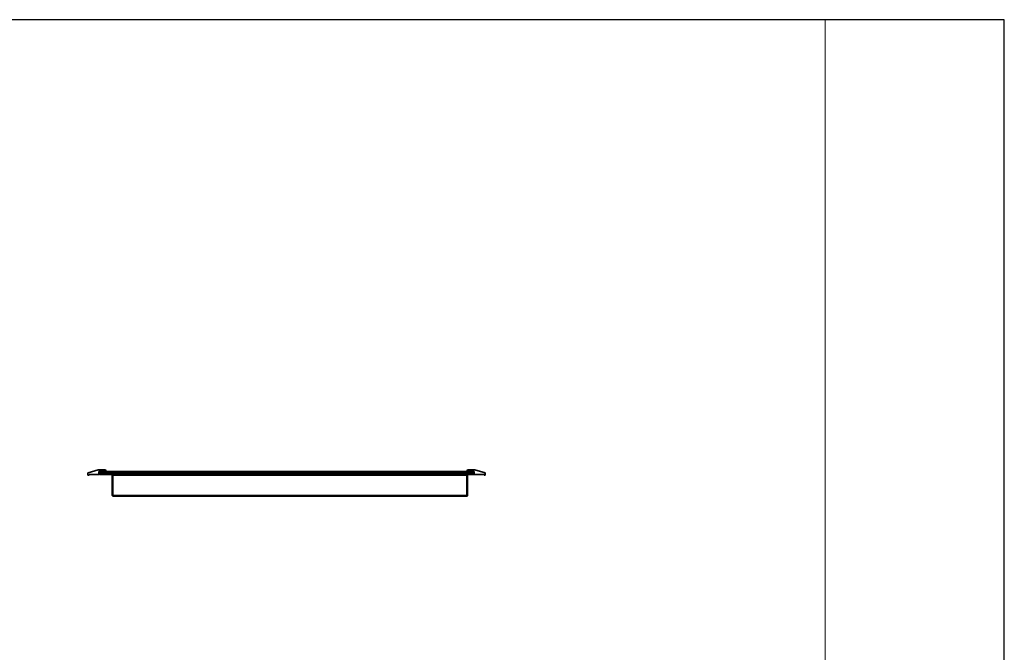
# Model space of a CAD drawing. Header units: inches. Extents: x 0 to 12.9, y 0 to 8.3.
# Tile 3 of 3: x 6.4 to 12.9, y 4.1 to 8.3. Entities that reach past the tile are written whole.
import ezdxf

# ---------------------------------------------------------------- set-up
doc = ezdxf.new("R2010")
doc.units = ezdxf.units.IN
doc.header["$MEASUREMENT"] = 0
doc.layers.add('Default', color=7, linetype='Continuous')

# ---------------------------------------------------------------- blocks, each defined once
blk = doc.blocks.new('MODEL_1')
at = {"lineweight": 35}
for p, q in [((6.8771, 5.3062), (6.8769, 5.3057)), ((6.8771, 5.3062), (6.8769, 5.3057)), ((6.8769, 5.3057), (6.877, 5.3059)), ((6.8769, 5.3056), (6.8769, 5.3057)), ((6.8769, 5.3052), (6.8769, 5.3056)), ((6.8771, 5.2927), (6.8769, 5.3052)), ((6.877, 5.3061), (6.8771, 5.3062)), ((6.877, 5.3059), (6.8771, 5.3062)), ((6.877, 5.3059), (6.877, 5.3061)), ((6.8773, 5.3067), (6.8771, 5.3064)), ((6.8771, 5.3064), (6.8772, 5.3066)), ((6.8771, 5.3062), (6.8771, 5.3064)), ((6.8771, 5.2925), (6.8771, 5.2927)), ((6.8771, 5.2923), (6.8771, 5.2925)), ((6.8772, 5.2921), (6.8771, 5.2923)), ((6.8772, 5.3066), (6.8773, 5.3067)), ((6.8773, 5.2918), (6.8772, 5.2921)), ((6.8773, 5.3067), (6.8778, 5.3072)), ((6.8778, 5.3072), (6.8773, 5.3067)), ((6.8775, 5.307), (6.8773, 5.3067)), ((6.8773, 5.3067), (6.8774, 5.3068)), ((6.8775, 5.2914), (6.8773, 5.2918)), ((6.8774, 5.3068), (6.8775, 5.307)), ((6.8775, 5.307), (6.8777, 5.3072)), ((6.8778, 5.3072), (6.8775, 5.307)), ((6.8775, 5.307), (6.8778, 5.3072)), ((6.8777, 5.2912), (6.8775, 5.2914)), ((6.8777, 5.3072), (6.8778, 5.3072)), ((6.8778, 5.2911), (6.8777, 5.2912)), ((6.8778, 5.3072), (6.878, 5.3073)), ((6.878, 5.2909), (6.8778, 5.2911)), ((6.878, 5.3073), (6.9445, 5.3252)), ((6.8782, 5.2909), (6.878, 5.2909)), ((6.8784, 5.2908), (6.8782, 5.2909)), ((6.8785, 5.2907), (6.8784, 5.2908)), ((6.8787, 5.2906), (6.8785, 5.2907)), ((6.8789, 5.2906), (6.8787, 5.2906)), ((6.8791, 5.2906), (6.8789, 5.2906)), ((6.8842, 5.2906), (6.8791, 5.2906)), ((6.8842, 5.2964), (6.8842, 5.2906)), ((6.949, 5.2963), (6.8842, 5.2964)), ((6.9445, 5.3252), (6.9875, 5.3252)), ((6.949, 5.3156), (6.949, 5.2963)), ((6.949, 5.3156), (6.9517, 5.3156)), ((6.9497, 5.3085), (6.9496, 5.3058)), ((6.9496, 5.3058), (6.9497, 5.3032)), ((6.9501, 5.3111), (6.9497, 5.3085)), ((6.9497, 5.3032), (6.9501, 5.3007)), ((6.9508, 5.3135), (6.9501, 5.3111)), ((6.9501, 5.3007), (6.9508, 5.2984)), ((6.9517, 5.3156), (6.9508, 5.3135)), ((6.9508, 5.2984), (6.9517, 5.2964)), ((6.9523, 5.3156), (6.9517, 5.3156)), ((6.9517, 5.2964), (6.9523, 5.2964)), ((6.9542, 5.3156), (6.9523, 5.3156)), ((6.9523, 5.2964), (6.9542, 5.2964)), ((6.9575, 5.3156), (6.9542, 5.3156)), ((6.9542, 5.2964), (6.9576, 5.2964)), ((6.962, 5.3156), (6.9575, 5.3156)), ((6.9576, 5.2964), (6.9622, 5.2964)), ((6.9677, 5.3156), (6.962, 5.3156)), ((6.9622, 5.2964), (6.9679, 5.2964)), ((6.9687, 5.3157), (6.9677, 5.3156)), ((6.9679, 5.2964), (6.9743, 5.2964)), ((6.9687, 5.3157), (6.974, 5.3157)), ((6.974, 5.3157), (6.9806, 5.3157)), ((6.9743, 5.2964), (6.9809, 5.2964)), ((6.9806, 5.3157), (6.987, 5.3157)), ((6.9809, 5.2964), (6.9874, 5.2964)), ((6.987, 5.3157), (6.9903, 5.3157)), ((6.9874, 5.2964), (9.3601, 5.2964)), ((6.9875, 5.3252), (6.9961, 5.3228)), ((6.9954, 5.3157), (6.9903, 5.3157)), ((6.9956, 5.3157), (6.9954, 5.3157)), ((6.9957, 5.3157), (6.9956, 5.3157)), ((6.996, 5.3158), (6.9957, 5.3157)), ((6.9962, 5.3159), (6.996, 5.3158)), ((6.9961, 5.3228), (6.9963, 5.3226)), ((6.9961, 5.3228), (6.997, 5.3207)), ((6.997, 5.3207), (6.9961, 5.3228)), ((6.997, 5.3207), (6.9962, 5.3227)), ((6.997, 5.3207), (6.9962, 5.3227)), ((6.9963, 5.316), (6.9962, 5.3159)), ((6.9963, 5.3226), (6.9964, 5.3225)), ((6.9963, 5.3226), (6.997, 5.3176)), ((6.9963, 5.3226), (6.997, 5.3207)), ((6.9963, 5.3226), (6.997, 5.3207)), ((6.9964, 5.3161), (6.9963, 5.316)), ((9.3521, 5.316), (6.9963, 5.316)), ((6.9964, 5.3225), (6.9966, 5.3223)), ((6.997, 5.3207), (6.9964, 5.3225)), ((6.997, 5.3207), (6.9964, 5.3225)), ((6.9965, 5.3163), (6.9964, 5.3161)), ((6.9966, 5.3164), (6.9965, 5.3163)), ((6.9966, 5.3223), (6.9967, 5.3221)), ((6.9967, 5.322), (6.9966, 5.3223)), ((6.9966, 5.3223), (6.997, 5.3207)), ((6.9966, 5.3223), (6.997, 5.3207)), ((6.9967, 5.3165), (6.9966, 5.3164)), ((6.9967, 5.3221), (6.9967, 5.322)), ((6.9967, 5.322), (6.9968, 5.3218)), ((6.9969, 5.3216), (6.9967, 5.322)), ((6.997, 5.3207), (6.9967, 5.322)), ((6.997, 5.3207), (6.9967, 5.322)), ((6.9968, 5.3167), (6.9967, 5.3165)), ((6.9968, 5.3218), (6.9969, 5.3216)), ((6.9969, 5.3169), (6.9968, 5.3167)), ((6.9969, 5.3216), (6.9969, 5.3215)), ((6.997, 5.3213), (6.9969, 5.3216)), ((6.9969, 5.3216), (6.997, 5.3207)), ((6.9969, 5.3216), (6.997, 5.3207)), ((6.9969, 5.3215), (6.997, 5.3213)), ((6.997, 5.3172), (6.9969, 5.3171)), ((6.9969, 5.3171), (6.9969, 5.3169)), ((6.997, 5.3213), (6.997, 5.3211)), ((6.997, 5.3207), (6.997, 5.3213)), ((6.997, 5.3213), (6.997, 5.3207)), ((6.997, 5.3211), (6.997, 5.3209)), ((6.997, 5.3209), (6.997, 5.3206)), ((6.997, 5.3206), (6.997, 5.3176)), ((6.997, 5.3176), (6.997, 5.3174)), ((6.997, 5.3174), (6.997, 5.3172)), ((7.0354, 5.2916), (7.0354, 5.1613)), ((7.0358, 5.2916), (7.0354, 5.2916)), ((7.0373, 5.2916), (7.0358, 5.2916)), ((7.0396, 5.2916), (7.0373, 5.2916)), ((7.042, 5.2916), (7.0396, 5.2916)), ((7.042, 5.2916), (9.3504, 5.2916)), ((9.3528, 5.2916), (9.3504, 5.2916)), ((9.3523, 5.3228), (9.3514, 5.3207)), ((9.3514, 5.3207), (9.3523, 5.3228)), ((9.3514, 5.3207), (9.3522, 5.3227)), ((9.3514, 5.3207), (9.3522, 5.3227)), ((9.3521, 5.3226), (9.3514, 5.3176)), ((9.3521, 5.3226), (9.3514, 5.3207)), ((9.3521, 5.3226), (9.3514, 5.3207)), ((9.3514, 5.3207), (9.352, 5.3225)), ((9.3514, 5.3207), (9.352, 5.3225)), ((9.3518, 5.3223), (9.3514, 5.3207)), ((9.3518, 5.3223), (9.3514, 5.3207)), ((9.3514, 5.3207), (9.3517, 5.322)), ((9.3514, 5.3207), (9.3517, 5.322)), ((9.3515, 5.3216), (9.3514, 5.3213)), ((9.3515, 5.3216), (9.3514, 5.3207)), ((9.3515, 5.3216), (9.3514, 5.3207)), ((9.3515, 5.3215), (9.3514, 5.3213)), ((9.3514, 5.3213), (9.3514, 5.3211)), ((9.3514, 5.3207), (9.3514, 5.3213)), ((9.3514, 5.3213), (9.3514, 5.3207)), ((9.3514, 5.3211), (9.3514, 5.3209)), ((9.3514, 5.3209), (9.3514, 5.3206)), ((9.3514, 5.3206), (9.3514, 5.3176)), ((9.3514, 5.3176), (9.3514, 5.3174)), ((9.3514, 5.3174), (9.3514, 5.3172)), ((9.3514, 5.3172), (9.3515, 5.3171)), ((9.3517, 5.322), (9.3515, 5.3216)), ((9.3516, 5.3218), (9.3515, 5.3216)), ((9.3515, 5.3216), (9.3515, 5.3215)), ((9.3515, 5.3171), (9.3515, 5.3169)), ((9.3515, 5.3169), (9.3516, 5.3167)), ((9.3517, 5.322), (9.3516, 5.3218)), ((9.3516, 5.3167), (9.3517, 5.3165)), ((9.3518, 5.3223), (9.3517, 5.322)), ((9.3518, 5.3221), (9.3517, 5.322)), ((9.3517, 5.3165), (9.3518, 5.3164)), ((9.352, 5.3225), (9.3518, 5.3223)), ((9.3518, 5.3223), (9.3518, 5.3221)), ((9.3518, 5.3164), (9.3519, 5.3163)), ((9.3519, 5.3163), (9.352, 5.3161)), ((9.3521, 5.3226), (9.352, 5.3225)), ((9.352, 5.3161), (9.3521, 5.316)), ((9.3523, 5.3228), (9.3521, 5.3226)), ((9.3521, 5.316), (9.3523, 5.3159)), ((9.3609, 5.3252), (9.3523, 5.3228)), ((9.3523, 5.3159), (9.3524, 5.3158)), ((9.3524, 5.3158), (9.3527, 5.3157)), ((9.3527, 5.3157), (9.3528, 5.3157)), ((9.3528, 5.3157), (9.353, 5.3157)), ((9.3551, 5.2916), (9.3528, 5.2916)), ((9.353, 5.3157), (9.3581, 5.3157)), ((9.3566, 5.2916), (9.3551, 5.2916)), ((9.357, 5.2916), (9.3566, 5.2916)), ((9.357, 5.1613), (9.357, 5.2916)), ((9.3581, 5.3157), (9.3605, 5.3157)), ((9.3601, 5.2964), (9.3667, 5.2964)), ((9.3605, 5.3157), (9.3671, 5.3157)), ((9.4039, 5.3252), (9.3609, 5.3252)), ((9.3667, 5.2964), (9.3735, 5.2964)), ((9.3671, 5.3157), (9.3738, 5.3157)), ((9.3735, 5.2964), (9.38, 5.2964)), ((9.3738, 5.3157), (9.3792, 5.3157)), ((9.3802, 5.3156), (9.3792, 5.3157)), ((9.38, 5.2964), (9.3858, 5.2964)), ((9.386, 5.3156), (9.3802, 5.3156)), ((9.3858, 5.2964), (9.3905, 5.2964)), ((9.3907, 5.3156), (9.386, 5.3156)), ((9.3905, 5.2964), (9.3939, 5.2964)), ((9.394, 5.3156), (9.3907, 5.3156)), ((9.3939, 5.2964), (9.3959, 5.2964)), ((9.3959, 5.3156), (9.394, 5.3156)), ((9.3965, 5.3156), (9.3959, 5.3156)), ((9.3959, 5.2964), (9.3965, 5.2964)), ((9.3975, 5.3135), (9.3965, 5.3156)), ((9.3965, 5.3156), (9.3994, 5.3156)), ((9.3965, 5.2964), (9.3975, 5.2984)), ((9.3983, 5.3111), (9.3975, 5.3135)), ((9.3975, 5.2984), (9.3983, 5.3007)), ((9.3988, 5.3085), (9.3983, 5.3111)), ((9.3983, 5.3007), (9.3988, 5.3032)), ((9.3989, 5.3058), (9.3988, 5.3085)), ((9.3988, 5.3032), (9.3989, 5.3058)), ((9.3994, 5.3156), (9.3994, 5.2963)), ((9.3994, 5.2963), (9.4642, 5.2964)), ((9.4704, 5.3073), (9.4039, 5.3252)), ((9.4642, 5.2964), (9.4642, 5.2906)), ((9.4642, 5.2906), (9.4693, 5.2906)), ((9.4693, 5.2906), (9.4695, 5.2906)), ((9.4695, 5.2906), (9.4697, 5.2906)), ((9.4697, 5.2906), (9.4699, 5.2907)), ((9.4699, 5.2907), (9.47, 5.2908)), ((9.47, 5.2908), (9.4702, 5.2909)), ((9.4702, 5.2909), (9.4704, 5.2909)), ((9.4706, 5.3072), (9.4704, 5.3073)), ((9.4704, 5.2909), (9.4706, 5.2911)), ((9.4708, 5.3072), (9.4706, 5.3072)), ((9.4711, 5.3067), (9.4706, 5.3072)), ((9.4706, 5.3072), (9.4709, 5.307)), ((9.4709, 5.307), (9.4706, 5.3072)), ((9.4706, 5.3072), (9.4711, 5.3067)), ((9.4706, 5.2911), (9.4707, 5.2912)), ((9.4707, 5.2912), (9.4709, 5.2914)), ((9.4709, 5.307), (9.4708, 5.3072)), ((9.471, 5.3068), (9.4709, 5.307)), ((9.4709, 5.307), (9.4711, 5.3067)), ((9.4709, 5.2914), (9.4711, 5.2918)), ((9.4711, 5.3067), (9.471, 5.3068)), ((9.4712, 5.3066), (9.4711, 5.3067)), ((9.4711, 5.3067), (9.4713, 5.3064)), ((9.4711, 5.2918), (9.4712, 5.2921)), ((9.4713, 5.3064), (9.4712, 5.3066)), ((9.4712, 5.2921), (9.4713, 5.2923)), ((9.4714, 5.3062), (9.4713, 5.3064)), ((9.4713, 5.2927), (9.4715, 5.3052)), ((9.4713, 5.2925), (9.4713, 5.2927)), ((9.4713, 5.2923), (9.4713, 5.2925)), ((9.4714, 5.3061), (9.4714, 5.3062)), ((9.4714, 5.3059), (9.4714, 5.3062)), ((9.4714, 5.3062), (9.4715, 5.3057)), ((9.4714, 5.3062), (9.4715, 5.3057)), ((9.4714, 5.3059), (9.4714, 5.3061)), ((9.4715, 5.3057), (9.4714, 5.3059)), ((9.4715, 5.3056), (9.4715, 5.3057)), ((9.4715, 5.3052), (9.4715, 5.3056)), ((7.0354, 5.1613), (7.0358, 5.1588)), ((7.0358, 5.1588), (7.0373, 5.1566)), ((7.0373, 5.1566), (7.0396, 5.1551)), ((7.042, 5.1546), (7.0396, 5.1551)), ((7.042, 5.1546), (9.3504, 5.1546)), ((9.3528, 5.1551), (9.3504, 5.1546)), ((9.3551, 5.1566), (9.3528, 5.1551)), ((9.3566, 5.1588), (9.3551, 5.1566)), ((9.357, 5.1613), (9.3566, 5.1588))]:
    blk.add_line(p, q, dxfattribs=at).dxf.unprotected_set("ltscale", -0.5)
at = {"lineweight": 0}
for p, q in [((6.8769, 5.3057), (6.877, 5.3059)), ((6.8769, 5.3056), (6.8769, 5.3057)), ((6.8769, 5.3052), (6.8769, 5.3056)), ((6.8771, 5.2927), (6.8769, 5.3052)), ((6.877, 5.3059), (6.8771, 5.3062)), ((6.8771, 5.3064), (6.8773, 5.3067)), ((6.8771, 5.3062), (6.8771, 5.3064)), ((6.8771, 5.2925), (6.8771, 5.2927)), ((6.8771, 5.2923), (6.8771, 5.2925)), ((6.8772, 5.2921), (6.8771, 5.2923)), ((6.8773, 5.2918), (6.8772, 5.2921)), ((6.8773, 5.3067), (6.8775, 5.307)), ((6.8775, 5.2914), (6.8773, 5.2918)), ((6.8775, 5.307), (6.8777, 5.3072)), ((6.8777, 5.2912), (6.8775, 5.2914)), ((6.8777, 5.3072), (6.8778, 5.3072)), ((6.8778, 5.2911), (6.8777, 5.2912)), ((6.8778, 5.3072), (6.878, 5.3073)), ((6.878, 5.2909), (6.8778, 5.2911)), ((6.878, 5.3073), (6.9445, 5.3252)), ((6.8782, 5.2909), (6.878, 5.2909)), ((6.8784, 5.2908), (6.8782, 5.2909)), ((6.8785, 5.2907), (6.8784, 5.2908)), ((6.8787, 5.2906), (6.8785, 5.2907)), ((6.8789, 5.2906), (6.8787, 5.2906)), ((6.8791, 5.2906), (6.8789, 5.2906)), ((6.8842, 5.2906), (6.8791, 5.2906)), ((6.949, 5.2963), (6.8842, 5.2964)), ((6.8842, 5.2964), (6.8842, 5.2906)), ((6.9445, 5.3252), (6.9875, 5.3252)), ((6.9517, 5.3156), (6.949, 5.3156)), ((6.949, 5.3156), (6.949, 5.2963)), ((6.9523, 5.3156), (6.9517, 5.3156)), ((6.9542, 5.3156), (6.9523, 5.3156)), ((6.9575, 5.3156), (6.9542, 5.3156)), ((6.962, 5.3156), (6.9575, 5.3156)), ((6.9677, 5.3156), (6.962, 5.3156)), ((6.9687, 5.3157), (6.9677, 5.3156)), ((6.974, 5.3157), (6.9687, 5.3157)), ((6.9806, 5.3157), (6.974, 5.3157)), ((6.987, 5.3157), (6.9806, 5.3157)), ((6.9825, 5.3058), (6.9829, 5.3085)), ((6.9829, 5.3032), (6.9825, 5.3058)), ((6.9825, 5.3058), (9.366, 5.3058)), ((9.366, 5.3058), (6.9825, 5.3058)), ((6.9829, 5.3085), (6.9839, 5.3111)), ((6.9829, 5.3085), (9.3655, 5.3085)), ((9.3655, 5.3085), (6.9829, 5.3085)), ((6.984, 5.3007), (6.9829, 5.3032)), ((6.9829, 5.3032), (9.3655, 5.3032)), ((9.3655, 5.3032), (6.9829, 5.3032)), ((6.9839, 5.3111), (6.9856, 5.3135)), ((6.9839, 5.3111), (9.3643, 5.3111)), ((9.3643, 5.3111), (6.9839, 5.3111)), ((6.9858, 5.2984), (6.984, 5.3007)), ((6.984, 5.3007), (9.3642, 5.3007)), ((9.3642, 5.3007), (6.984, 5.3007)), ((6.9856, 5.3135), (6.987, 5.3157)), ((6.9856, 5.3135), (9.3623, 5.3135)), ((9.3623, 5.3135), (6.9856, 5.3135)), ((9.3619, 5.2984), (6.9858, 5.2984)), ((6.987, 5.3157), (6.9903, 5.3157)), ((6.9903, 5.3157), (6.987, 5.3157)), ((6.9875, 5.3252), (6.9961, 5.3228)), ((6.9903, 5.3157), (6.9954, 5.3157)), ((6.9954, 5.3157), (6.9903, 5.3157)), ((6.9954, 5.3157), (6.9956, 5.3157)), ((6.9956, 5.3157), (6.9954, 5.3157)), ((6.9956, 5.3157), (6.9957, 5.3157)), ((6.9957, 5.3157), (6.9956, 5.3157)), ((6.9957, 5.3157), (6.996, 5.3158)), ((6.996, 5.3158), (6.9957, 5.3157)), ((6.996, 5.3158), (6.9962, 5.3159)), ((6.9962, 5.3159), (6.996, 5.3158)), ((6.9961, 5.3228), (6.9963, 5.3226)), ((6.9962, 5.3159), (6.9963, 5.316)), ((6.9963, 5.316), (6.9962, 5.3159)), ((6.9963, 5.3226), (6.997, 5.3176)), ((6.9964, 5.3161), (6.9963, 5.316)), ((6.9963, 5.316), (9.3521, 5.316)), ((6.9965, 5.3163), (6.9964, 5.3161)), ((6.9966, 5.3164), (6.9965, 5.3163)), ((6.9967, 5.3165), (6.9966, 5.3164)), ((6.9968, 5.3167), (6.9967, 5.3165)), ((6.9969, 5.3169), (6.9968, 5.3167)), ((6.997, 5.3172), (6.9969, 5.3171)), ((6.9969, 5.3171), (6.9969, 5.3169)), ((6.997, 5.3176), (6.997, 5.3174)), ((6.997, 5.3174), (6.997, 5.3172)), ((7.0358, 5.2916), (7.0373, 5.2916)), ((7.0358, 5.1613), (7.0358, 5.2916)), ((7.0373, 5.2916), (7.0396, 5.2916)), ((7.0373, 5.1613), (7.0373, 5.2916)), ((7.0373, 5.2916), (7.0373, 5.1613)), ((7.0396, 5.1613), (7.0396, 5.2916)), ((7.0396, 5.2916), (7.042, 5.2916)), ((7.0396, 5.2916), (7.0396, 5.1613)), ((7.042, 5.2916), (9.3504, 5.2916)), ((7.042, 5.1613), (7.042, 5.2916)), ((7.042, 5.2916), (7.042, 5.1613)), ((9.3504, 5.2916), (9.3504, 5.1613)), ((9.3504, 5.1613), (9.3504, 5.2916)), ((9.3504, 5.2916), (9.3528, 5.2916)), ((9.3514, 5.3176), (9.3521, 5.3226)), ((9.3514, 5.3174), (9.3514, 5.3176)), ((9.3514, 5.3172), (9.3514, 5.3174)), ((9.3515, 5.3171), (9.3514, 5.3172)), ((9.3515, 5.3169), (9.3515, 5.3171)), ((9.3516, 5.3167), (9.3515, 5.3169)), ((9.3517, 5.3165), (9.3516, 5.3167)), ((9.3518, 5.3164), (9.3517, 5.3165)), ((9.3519, 5.3163), (9.3518, 5.3164)), ((9.352, 5.3161), (9.3519, 5.3163)), ((9.3521, 5.316), (9.352, 5.3161)), ((9.3521, 5.3226), (9.3523, 5.3228)), ((9.3521, 5.316), (9.3523, 5.3159)), ((9.3523, 5.3159), (9.3521, 5.316)), ((9.3523, 5.3228), (9.3609, 5.3252)), ((9.3523, 5.3159), (9.3524, 5.3158)), ((9.3524, 5.3158), (9.3523, 5.3159)), ((9.3524, 5.3158), (9.3527, 5.3157)), ((9.3527, 5.3157), (9.3524, 5.3158)), ((9.3527, 5.3157), (9.3528, 5.3157)), ((9.3528, 5.3157), (9.3527, 5.3157)), ((9.3528, 5.3157), (9.353, 5.3157)), ((9.353, 5.3157), (9.3528, 5.3157)), ((9.3528, 5.2916), (9.3528, 5.1613)), ((9.3528, 5.2916), (9.3551, 5.2916)), ((9.3528, 5.1613), (9.3528, 5.2916)), ((9.353, 5.3157), (9.3581, 5.3157)), ((9.3581, 5.3157), (9.353, 5.3157)), ((9.3551, 5.2916), (9.3551, 5.1613)), ((9.3581, 5.3157), (9.3605, 5.3157)), ((9.3605, 5.3157), (9.3581, 5.3157)), ((9.3605, 5.3157), (9.3623, 5.3135)), ((9.3671, 5.3157), (9.3605, 5.3157)), ((9.3609, 5.3252), (9.4039, 5.3252)), ((9.3642, 5.3007), (9.3619, 5.2984)), ((9.3623, 5.3135), (9.3643, 5.3111)), ((9.3655, 5.3032), (9.3642, 5.3007)), ((9.3643, 5.3111), (9.3655, 5.3085)), ((9.3655, 5.3085), (9.366, 5.3058)), ((9.366, 5.3058), (9.3655, 5.3032)), ((9.3738, 5.3157), (9.3671, 5.3157)), ((9.3792, 5.3157), (9.3738, 5.3157)), ((9.3802, 5.3156), (9.3792, 5.3157)), ((9.386, 5.3156), (9.3802, 5.3156)), ((9.3907, 5.3156), (9.386, 5.3156)), ((9.394, 5.3156), (9.3907, 5.3156)), ((9.3959, 5.3156), (9.394, 5.3156)), ((9.3965, 5.3156), (9.3959, 5.3156)), ((9.3994, 5.3156), (9.3965, 5.3156)), ((9.3994, 5.2963), (9.3994, 5.3156)), ((9.4642, 5.2964), (9.3994, 5.2963)), ((9.4039, 5.3252), (9.4704, 5.3073)), ((9.4642, 5.2906), (9.4642, 5.2964)), ((9.4693, 5.2906), (9.4642, 5.2906)), ((9.4695, 5.2906), (9.4693, 5.2906)), ((9.4697, 5.2906), (9.4695, 5.2906)), ((9.4699, 5.2907), (9.4697, 5.2906)), ((9.47, 5.2908), (9.4699, 5.2907)), ((9.4702, 5.2909), (9.47, 5.2908)), ((9.4704, 5.2909), (9.4702, 5.2909)), ((9.4704, 5.3073), (9.4706, 5.3072)), ((9.4706, 5.2911), (9.4704, 5.2909)), ((9.4706, 5.3072), (9.4708, 5.3072)), ((9.4707, 5.2912), (9.4706, 5.2911)), ((9.4709, 5.2914), (9.4707, 5.2912)), ((9.4708, 5.3072), (9.4709, 5.307)), ((9.4709, 5.307), (9.4711, 5.3067)), ((9.4711, 5.2918), (9.4709, 5.2914)), ((9.4711, 5.3067), (9.4713, 5.3064)), ((9.4712, 5.2921), (9.4711, 5.2918)), ((9.4713, 5.2923), (9.4712, 5.2921)), ((9.4713, 5.3064), (9.4714, 5.3062)), ((9.4715, 5.3052), (9.4713, 5.2927)), ((9.4713, 5.2927), (9.4713, 5.2925)), ((9.4713, 5.2925), (9.4713, 5.2923)), ((9.4714, 5.3062), (9.4714, 5.3059)), ((9.4714, 5.3059), (9.4715, 5.3057)), ((9.4715, 5.3057), (9.4715, 5.3056)), ((9.4715, 5.3056), (9.4715, 5.3052)), ((7.0373, 5.1613), (7.0358, 5.1613)), ((7.0396, 5.1613), (7.0373, 5.1613)), ((7.042, 5.1613), (7.0396, 5.1613)), ((9.3504, 5.1613), (7.042, 5.1613)), ((7.042, 5.1613), (9.3504, 5.1613)), ((7.042, 5.1588), (7.042, 5.1613)), ((9.3504, 5.1588), (7.042, 5.1588)), ((7.042, 5.1566), (7.042, 5.1588)), ((7.042, 5.1588), (9.3504, 5.1588)), ((9.3504, 5.1566), (7.042, 5.1566)), ((9.3528, 5.1613), (9.3504, 5.1613)), ((9.3504, 5.1613), (9.3504, 5.1588)), ((9.3504, 5.1588), (9.3504, 5.1566)), ((9.3551, 5.1613), (9.3528, 5.1613))]:
    blk.add_line(p, q, dxfattribs=at).dxf.unprotected_set("ltscale", 0)
at = {"lineweight": 15}
for p, q in [((6.9501, 5.3058), (6.9496, 5.3058)), ((6.9502, 5.3085), (6.9497, 5.3085)), ((6.9502, 5.3032), (6.9497, 5.3032)), ((6.9507, 5.3111), (6.9501, 5.3111)), ((6.9501, 5.3058), (6.9502, 5.3085)), ((6.9519, 5.3058), (6.9501, 5.3058)), ((6.9502, 5.3032), (6.9501, 5.3058)), ((6.9507, 5.3007), (6.9501, 5.3007)), ((6.9502, 5.3085), (6.9507, 5.3111)), ((6.952, 5.3085), (6.9502, 5.3085)), ((6.952, 5.3032), (6.9502, 5.3032)), ((6.9507, 5.3007), (6.9502, 5.3032)), ((6.9507, 5.3111), (6.9514, 5.3135)), ((6.9525, 5.3111), (6.9507, 5.3111)), ((6.9525, 5.3007), (6.9507, 5.3007)), ((6.9514, 5.2984), (6.9507, 5.3007)), ((6.9514, 5.3135), (6.9508, 5.3135)), ((6.9514, 5.2984), (6.9508, 5.2984)), ((6.9514, 5.3135), (6.9523, 5.3156)), ((6.9533, 5.3135), (6.9514, 5.3135)), ((6.9533, 5.2984), (6.9514, 5.2984)), ((6.9523, 5.2964), (6.9514, 5.2984)), ((6.9519, 5.3058), (6.952, 5.3085)), ((6.9549, 5.3058), (6.9519, 5.3058)), ((6.952, 5.3032), (6.9519, 5.3058)), ((6.952, 5.3085), (6.9525, 5.3111)), ((6.9551, 5.3085), (6.952, 5.3085)), ((6.9551, 5.3032), (6.952, 5.3032)), ((6.9525, 5.3007), (6.952, 5.3032)), ((6.9525, 5.3111), (6.9533, 5.3135)), ((6.9556, 5.3111), (6.9525, 5.3111)), ((6.9557, 5.3007), (6.9525, 5.3007)), ((6.9533, 5.2984), (6.9525, 5.3007)), ((6.9533, 5.3135), (6.9542, 5.3156)), ((6.9565, 5.3135), (6.9533, 5.3135)), ((6.9565, 5.2984), (6.9533, 5.2984)), ((6.9542, 5.2964), (6.9533, 5.2984)), ((6.9549, 5.3058), (6.9551, 5.3085)), ((6.9592, 5.3058), (6.9549, 5.3058)), ((6.9551, 5.3032), (6.9549, 5.3058)), ((6.9551, 5.3085), (6.9556, 5.3111)), ((6.9594, 5.3085), (6.9551, 5.3085)), ((6.9594, 5.3032), (6.9551, 5.3032)), ((6.9557, 5.3007), (6.9551, 5.3032)), ((6.9556, 5.3111), (6.9565, 5.3135)), ((6.96, 5.3111), (6.9556, 5.3111)), ((6.9601, 5.3007), (6.9557, 5.3007)), ((6.9565, 5.2984), (6.9557, 5.3007)), ((6.9565, 5.3135), (6.9575, 5.3156)), ((6.961, 5.3135), (6.9565, 5.3135)), ((6.9611, 5.2984), (6.9565, 5.2984)), ((6.9576, 5.2964), (6.9565, 5.2984)), ((6.9592, 5.3058), (6.9594, 5.3085)), ((6.9645, 5.3058), (6.9592, 5.3058)), ((6.9594, 5.3032), (6.9592, 5.3058)), ((6.9594, 5.3085), (6.96, 5.3111)), ((6.9647, 5.3085), (6.9594, 5.3085)), ((6.9647, 5.3032), (6.9594, 5.3032)), ((6.9601, 5.3007), (6.9594, 5.3032)), ((6.96, 5.3111), (6.961, 5.3135)), ((6.9654, 5.3111), (6.96, 5.3111)), ((6.9655, 5.3007), (6.9601, 5.3007)), ((6.9611, 5.2984), (6.9601, 5.3007)), ((6.961, 5.3135), (6.962, 5.3156)), ((6.9666, 5.3135), (6.961, 5.3135)), ((6.9667, 5.2984), (6.9611, 5.2984)), ((6.9622, 5.2964), (6.9611, 5.2984)), ((6.9645, 5.3058), (6.9647, 5.3085)), ((6.9704, 5.3058), (6.9645, 5.3058)), ((6.9647, 5.3032), (6.9645, 5.3058)), ((6.9647, 5.3085), (6.9654, 5.3111)), ((6.9707, 5.3085), (6.9647, 5.3085)), ((6.9707, 5.3032), (6.9647, 5.3032)), ((6.9655, 5.3007), (6.9647, 5.3032)), ((6.9654, 5.3111), (6.9666, 5.3135)), ((6.9715, 5.3111), (6.9654, 5.3111)), ((6.9715, 5.3007), (6.9655, 5.3007)), ((6.9667, 5.2984), (6.9655, 5.3007)), ((6.9666, 5.3135), (6.9677, 5.3156)), ((6.9728, 5.3135), (6.9666, 5.3135)), ((6.9729, 5.2984), (6.9667, 5.2984)), ((6.9679, 5.2964), (6.9667, 5.2984)), ((6.9704, 5.3058), (6.9707, 5.3085)), ((6.9765, 5.3058), (6.9704, 5.3058)), ((6.9707, 5.3032), (6.9704, 5.3058)), ((6.9707, 5.3085), (6.9715, 5.3111)), ((6.9769, 5.3085), (6.9707, 5.3085)), ((6.9769, 5.3032), (6.9707, 5.3032)), ((6.9715, 5.3007), (6.9707, 5.3032)), ((6.9715, 5.3111), (6.9728, 5.3135)), ((6.9778, 5.3111), (6.9715, 5.3111)), ((6.9779, 5.3007), (6.9715, 5.3007)), ((6.9729, 5.2984), (6.9715, 5.3007)), ((6.9728, 5.3135), (6.974, 5.3157)), ((6.9793, 5.3135), (6.9728, 5.3135)), ((6.9795, 5.2984), (6.9729, 5.2984)), ((6.9743, 5.2964), (6.9729, 5.2984)), ((6.9765, 5.3058), (6.9769, 5.3085)), ((6.9825, 5.3058), (6.9765, 5.3058)), ((6.9769, 5.3032), (6.9765, 5.3058)), ((6.9769, 5.3085), (6.9778, 5.3111)), ((6.9829, 5.3085), (6.9769, 5.3085)), ((6.9829, 5.3032), (6.9769, 5.3032)), ((6.9779, 5.3007), (6.9769, 5.3032)), ((6.9778, 5.3111), (6.9793, 5.3135)), ((6.9839, 5.3111), (6.9778, 5.3111)), ((6.984, 5.3007), (6.9779, 5.3007)), ((6.9795, 5.2984), (6.9779, 5.3007)), ((6.9793, 5.3135), (6.9806, 5.3157)), ((6.9856, 5.3135), (6.9793, 5.3135)), ((6.9858, 5.2984), (6.9795, 5.2984)), ((6.9809, 5.2964), (6.9795, 5.2984)), ((6.9825, 5.3058), (6.9829, 5.3085)), ((9.366, 5.3058), (6.9825, 5.3058)), ((6.9829, 5.3032), (6.9825, 5.3058)), ((6.9829, 5.3085), (6.9839, 5.3111)), ((9.3655, 5.3085), (6.9829, 5.3085)), ((9.3655, 5.3032), (6.9829, 5.3032)), ((6.984, 5.3007), (6.9829, 5.3032)), ((6.9839, 5.3111), (6.9856, 5.3135)), ((9.3643, 5.3111), (6.9839, 5.3111)), ((9.3642, 5.3007), (6.984, 5.3007)), ((6.9858, 5.2984), (6.984, 5.3007)), ((6.9856, 5.3135), (6.987, 5.3157)), ((9.3623, 5.3135), (6.9856, 5.3135)), ((9.3619, 5.2984), (6.9858, 5.2984)), ((6.9874, 5.2964), (6.9858, 5.2984)), ((7.0358, 5.1613), (7.0358, 5.2916)), ((7.0373, 5.1613), (7.0373, 5.2916)), ((7.0396, 5.1613), (7.0396, 5.2916)), ((7.042, 5.1613), (7.042, 5.2916)), ((9.3504, 5.2916), (9.3504, 5.1613)), ((9.3528, 5.1613), (9.3528, 5.2916)), ((9.3551, 5.1613), (9.3551, 5.2916)), ((9.3566, 5.1613), (9.3566, 5.2916)), ((9.3619, 5.2984), (9.3601, 5.2964)), ((9.3605, 5.3157), (9.3623, 5.3135)), ((9.3642, 5.3007), (9.3619, 5.2984)), ((9.3684, 5.2984), (9.3619, 5.2984)), ((9.3623, 5.3135), (9.3643, 5.3111)), ((9.3687, 5.3135), (9.3623, 5.3135)), ((9.3655, 5.3032), (9.3642, 5.3007)), ((9.3704, 5.3007), (9.3642, 5.3007)), ((9.3643, 5.3111), (9.3655, 5.3085)), ((9.3705, 5.3111), (9.3643, 5.3111)), ((9.3655, 5.3085), (9.366, 5.3058)), ((9.3716, 5.3085), (9.3655, 5.3085)), ((9.366, 5.3058), (9.3655, 5.3032)), ((9.3716, 5.3032), (9.3655, 5.3032)), ((9.372, 5.3058), (9.366, 5.3058)), ((9.3667, 5.2964), (9.3684, 5.2984)), ((9.3687, 5.3135), (9.3671, 5.3157)), ((9.3684, 5.2984), (9.3704, 5.3007)), ((9.375, 5.2984), (9.3684, 5.2984)), ((9.3752, 5.3135), (9.3687, 5.3135)), ((9.3705, 5.3111), (9.3687, 5.3135)), ((9.3704, 5.3007), (9.3716, 5.3032)), ((9.3767, 5.3007), (9.3704, 5.3007)), ((9.3768, 5.3111), (9.3705, 5.3111)), ((9.3716, 5.3085), (9.3705, 5.3111)), ((9.3778, 5.3085), (9.3716, 5.3085)), ((9.372, 5.3058), (9.3716, 5.3085)), ((9.3716, 5.3032), (9.372, 5.3058)), ((9.3777, 5.3032), (9.3716, 5.3032)), ((9.3781, 5.3058), (9.372, 5.3058)), ((9.3735, 5.2964), (9.375, 5.2984)), ((9.3752, 5.3135), (9.3738, 5.3157)), ((9.375, 5.2984), (9.3767, 5.3007)), ((9.3814, 5.2984), (9.375, 5.2984)), ((9.3815, 5.3135), (9.3752, 5.3135)), ((9.3768, 5.3111), (9.3752, 5.3135)), ((9.3767, 5.3007), (9.3777, 5.3032)), ((9.3828, 5.3007), (9.3767, 5.3007)), ((9.3829, 5.3111), (9.3768, 5.3111)), ((9.3778, 5.3085), (9.3768, 5.3111)), ((9.3777, 5.3032), (9.3781, 5.3058)), ((9.3837, 5.3032), (9.3777, 5.3032)), ((9.3837, 5.3085), (9.3778, 5.3085)), ((9.3781, 5.3058), (9.3778, 5.3085)), ((9.384, 5.3058), (9.3781, 5.3058)), ((9.38, 5.2964), (9.3814, 5.2984)), ((9.3815, 5.3135), (9.3802, 5.3156)), ((9.3814, 5.2984), (9.3828, 5.3007)), ((9.3871, 5.2984), (9.3814, 5.2984)), ((9.3872, 5.3135), (9.3815, 5.3135)), ((9.3829, 5.3111), (9.3815, 5.3135)), ((9.3828, 5.3007), (9.3837, 5.3032)), ((9.3883, 5.3007), (9.3828, 5.3007)), ((9.3883, 5.3111), (9.3829, 5.3111)), ((9.3837, 5.3085), (9.3829, 5.3111)), ((9.389, 5.3085), (9.3837, 5.3085)), ((9.384, 5.3058), (9.3837, 5.3085)), ((9.3837, 5.3032), (9.384, 5.3058)), ((9.389, 5.3032), (9.3837, 5.3032)), ((9.3893, 5.3058), (9.384, 5.3058)), ((9.3858, 5.2964), (9.3871, 5.2984)), ((9.3872, 5.3135), (9.386, 5.3156)), ((9.3871, 5.2984), (9.3883, 5.3007)), ((9.3917, 5.2984), (9.3871, 5.2984)), ((9.3918, 5.3135), (9.3872, 5.3135)), ((9.3883, 5.3111), (9.3872, 5.3135)), ((9.3927, 5.3111), (9.3883, 5.3111)), ((9.389, 5.3085), (9.3883, 5.3111)), ((9.3883, 5.3007), (9.389, 5.3032)), ((9.3927, 5.3007), (9.3883, 5.3007)), ((9.3934, 5.3085), (9.389, 5.3085)), ((9.3893, 5.3058), (9.389, 5.3085)), ((9.389, 5.3032), (9.3893, 5.3058)), ((9.3934, 5.3032), (9.389, 5.3032)), ((9.3936, 5.3058), (9.3893, 5.3058)), ((9.3905, 5.2964), (9.3917, 5.2984)), ((9.3918, 5.3135), (9.3907, 5.3156)), ((9.3917, 5.2984), (9.3927, 5.3007)), ((9.395, 5.2984), (9.3917, 5.2984)), ((9.395, 5.3135), (9.3918, 5.3135)), ((9.3927, 5.3111), (9.3918, 5.3135)), ((9.3959, 5.3111), (9.3927, 5.3111)), ((9.3934, 5.3085), (9.3927, 5.3111)), ((9.3927, 5.3007), (9.3934, 5.3032)), ((9.3959, 5.3007), (9.3927, 5.3007)), ((9.3964, 5.3085), (9.3934, 5.3085)), ((9.3936, 5.3058), (9.3934, 5.3085)), ((9.3934, 5.3032), (9.3936, 5.3058)), ((9.3964, 5.3032), (9.3934, 5.3032)), ((9.3966, 5.3058), (9.3936, 5.3058)), ((9.3939, 5.2964), (9.395, 5.2984)), ((9.395, 5.3135), (9.394, 5.3156)), ((9.3969, 5.3135), (9.395, 5.3135)), ((9.3959, 5.3111), (9.395, 5.3135)), ((9.395, 5.2984), (9.3959, 5.3007)), ((9.3969, 5.2984), (9.395, 5.2984)), ((9.3969, 5.3135), (9.3959, 5.3156)), ((9.3977, 5.3111), (9.3959, 5.3111)), ((9.3964, 5.3085), (9.3959, 5.3111)), ((9.3959, 5.3007), (9.3964, 5.3032)), ((9.3977, 5.3007), (9.3959, 5.3007)), ((9.3959, 5.2964), (9.3969, 5.2984)), ((9.3982, 5.3085), (9.3964, 5.3085)), ((9.3966, 5.3058), (9.3964, 5.3085)), ((9.3964, 5.3032), (9.3966, 5.3058)), ((9.3982, 5.3032), (9.3964, 5.3032)), ((9.3984, 5.3058), (9.3966, 5.3058)), ((9.3975, 5.3135), (9.3969, 5.3135)), ((9.3977, 5.3111), (9.3969, 5.3135)), ((9.3969, 5.2984), (9.3977, 5.3007)), ((9.3975, 5.2984), (9.3969, 5.2984)), ((9.3983, 5.3111), (9.3977, 5.3111)), ((9.3982, 5.3085), (9.3977, 5.3111)), ((9.3977, 5.3007), (9.3982, 5.3032)), ((9.3983, 5.3007), (9.3977, 5.3007)), ((9.3988, 5.3085), (9.3982, 5.3085)), ((9.3984, 5.3058), (9.3982, 5.3085)), ((9.3982, 5.3032), (9.3984, 5.3058)), ((9.3988, 5.3032), (9.3982, 5.3032)), ((9.3989, 5.3058), (9.3984, 5.3058)), ((7.0354, 5.1613), (7.0358, 5.1613)), ((7.0358, 5.1613), (7.0364, 5.1588)), ((7.0358, 5.1613), (7.0373, 5.1613)), ((7.0364, 5.1588), (7.0358, 5.1588)), ((7.0364, 5.1588), (7.0375, 5.159)), ((7.0375, 5.1567), (7.0364, 5.1588)), ((7.0373, 5.1613), (7.0375, 5.159)), ((7.0373, 5.1613), (7.0396, 5.1613)), ((7.0373, 5.1566), (7.0375, 5.1567)), ((7.0375, 5.159), (7.038, 5.1573)), ((7.0375, 5.159), (7.0395, 5.1588)), ((7.0375, 5.1567), (7.038, 5.1573)), ((7.0395, 5.1556), (7.0375, 5.1567)), ((7.038, 5.1573), (7.0398, 5.1567)), ((7.0395, 5.1588), (7.0396, 5.1613)), ((7.042, 5.1588), (7.0395, 5.1588)), ((7.0395, 5.1588), (7.0398, 5.1567)), ((7.0398, 5.1567), (7.0395, 5.1556)), ((7.0395, 5.1556), (7.042, 5.1551)), ((7.0396, 5.1551), (7.0395, 5.1556)), ((7.042, 5.1613), (7.0396, 5.1613)), ((7.0398, 5.1567), (7.042, 5.1566)), ((9.3504, 5.1613), (7.042, 5.1613)), ((7.042, 5.1613), (7.042, 5.1588)), ((7.042, 5.1588), (7.042, 5.1566)), ((7.042, 5.1588), (9.3504, 5.1588)), ((7.042, 5.1566), (7.042, 5.1551)), ((7.042, 5.1566), (9.3504, 5.1566)), ((7.042, 5.1551), (7.042, 5.1546)), ((7.042, 5.1551), (9.3504, 5.1551)), ((9.3504, 5.1588), (9.3504, 5.1613)), ((9.3504, 5.1613), (9.3528, 5.1613)), ((9.3529, 5.1588), (9.3504, 5.1588)), ((9.3504, 5.1566), (9.3504, 5.1588)), ((9.3504, 5.1566), (9.3526, 5.1567)), ((9.3504, 5.1551), (9.3504, 5.1566)), ((9.3504, 5.1551), (9.3529, 5.1556)), ((9.3504, 5.1546), (9.3504, 5.1551)), ((9.3526, 5.1567), (9.3529, 5.1588)), ((9.3526, 5.1567), (9.3544, 5.1573)), ((9.3529, 5.1556), (9.3526, 5.1567)), ((9.3528, 5.1613), (9.3529, 5.1588)), ((9.3528, 5.1613), (9.3551, 5.1613)), ((9.3529, 5.1556), (9.3528, 5.1551)), ((9.3529, 5.1588), (9.3549, 5.159)), ((9.3549, 5.1567), (9.3529, 5.1556)), ((9.3549, 5.159), (9.3544, 5.1573)), ((9.3544, 5.1573), (9.3549, 5.1567)), ((9.3551, 5.1613), (9.3549, 5.159)), ((9.3549, 5.159), (9.356, 5.1588)), ((9.356, 5.1588), (9.3549, 5.1567)), ((9.3549, 5.1567), (9.3551, 5.1566)), ((9.3551, 5.1613), (9.3566, 5.1613)), ((9.356, 5.1588), (9.3566, 5.1613)), ((9.3566, 5.1588), (9.356, 5.1588)), ((9.357, 5.1613), (9.3566, 5.1613))]:
    blk.add_line(p, q, dxfattribs=at).dxf.unprotected_set("ltscale", -0.5)
blk = doc.blocks.new('Page 1')
at = {"color": 7, "lineweight": 0, "transparency": 33554687}
blk.add_line((11.6929, 0), (11.6929, 8.2677), dxfattribs=at).dxf.unprotected_set("ltscale", 0)
at = {"color": 7}
blk.add_lwpolyline([(0, 8.2677), (0, 0), (12.8622, 0), (12.8622, 8.2677), (0, 8.2677)], dxfattribs=at)
at = {"layer": 'Default'}
blk.add_blockref('MODEL_1', (0, 0), dxfattribs=at)

msp = doc.modelspace()

# ---------------------------------------------------------------- block references
msp.add_blockref('Page 1', (0, 0))

doc.saveas('drawing.dxf')
